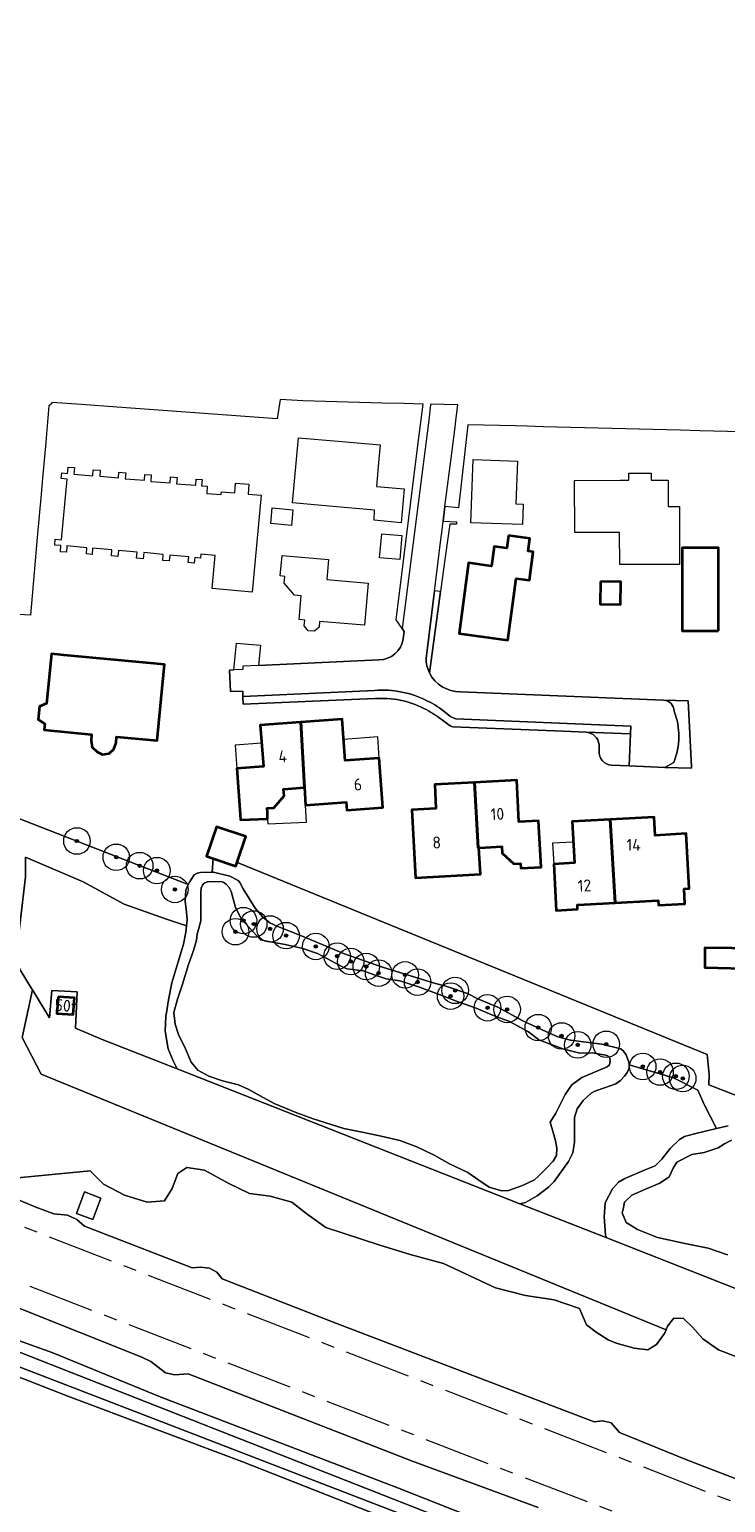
# Model space of a CAD drawing. Header units: metres. Extents: x 153919 to 160124, y 449312 to 452850.
# Tile 64 of 81: x 156110 to 156215, y 451956 to 452178. Entities that reach past the tile are written whole.
import ezdxf
from ezdxf.enums import TextEntityAlignment as Align

# ---------------------------------------------------------------- set-up
doc = ezdxf.new("R2010")
doc.units = ezdxf.units.M
doc.linetypes.add('AM-AS', pattern=[16, 10, -2, 2, -2])
for name, color, linetype, lineweight in [('B-WE-AM-AS_SPOOR-G', 10, 'AM-AS', 18), ('B-WE-GR-BEPLANTING_CULTUUR_BOSPLANTSOEN-GV', 90, 'Continuous', 18), ('B-WE-GR-BEPLANTING_CULTUUR_HEESTERS-GV', 90, 'Continuous', 18), ('B-WE-GR-BOOM-S', 90, 'Continuous', 25), ('B-WE-GR-BOS_LOOF-GV', 40, 'Continuous', 13), ('B-WE-GR-GRAS-GV', 60, 'Continuous', 13), ('B-WE-OG-BEBOUWING-GV', 7, 'Continuous', 35), ('B-WE-OG-BEBOUWING-T18', 7, 'Continuous', 18), ('B-WE-OG-BEBOUWING_LUIFEL-GV', 7, 'Continuous', 18), ('B-WE-OG-TERREIN_CULTUURSCHEIDING-GV', 7, 'Continuous', 18), ('B-WE-OG-TERREIN_ERF-GV', 7, 'Continuous', 18), ('B-WE-OG-TOPOGRAFIE_WATER-GV', 130, 'Continuous', 18), ('B-WE-OG-TOPOGRAFIE_WATER_SLOOT-GV', 120, 'Continuous', 18), ('B-WE-VH-VERHARDING_BETONSTRAATSTEEN-GV', 252, 'Continuous', 18), ('B-WE-VH-VERHARDING_HALFVERHARDING-GV', 252, 'Continuous', 18), ('B-WE-VH-VERHARDING_OPEN-GV', 252, 'Continuous', 18)]:
    doc.layers.add(name, color=color, linetype=linetype, lineweight=lineweight)
doc.styles.add('NLCS-ISO-M1000-T18', font='NLCS-ISO.ttf', dxfattribs={"height": 1.8})

# ---------------------------------------------------------------- blocks, each defined once
blk = doc.blocks.new('SGR-BOOM_01-SO')
at = {"linetype": 'ByBlock', "lineweight": 18}
h = blk.add_hatch(color=0, dxfattribs=at)
h.dxf.hatch_style = 1
edge = h.paths.add_edge_path()
edge.add_arc((0, 0), 0.25, 0, 360)
at = {"color": 0, "linetype": 'ByBlock', "lineweight": 18}
for radius in [2, 0.25]:
    blk.add_circle((0, 0), radius, dxfattribs=at)

msp = doc.modelspace()

# ---------------------------------------------------------------- linework, layer by layer
at = {"layer": 'B-WE-AM-AS_SPOOR-G', "flags": 128}
for points in [[(154203.753, 452737.568), (154235.677, 452725.091), (154295.181, 452702.12), (154387.94, 452665.875), (154515.702, 452616.332), (154737.375, 452530.027), (154778.943, 452513.986), (154822.143, 452497.093), (154912.994, 452461.908), (154977.934, 452436.6), (155063.888, 452403.296), (155115.656, 452383.111), (155162.608, 452364.996), (155229.644, 452338.782), (155234.24, 452337.169), (155269.876, 452323.394), (155276.824, 452320.599), (155298.756, 452312.19), (155337.947, 452296.984), (155363.833, 452286.668), (155426.285, 452262.404), (155714.665, 452150.548), (155772.012, 452128.415), (155787.786, 452122.405), (155820.496, 452109.699), (155841.44, 452101.659), (155879.209, 452086.873), (155945.087, 452061.327), (155955.651, 452057.364), (155967.177, 452052.791), (156012.416, 452035.121), (156198.462, 451963.099), (156271.536, 451934.663), (156351.288, 451903.813), (156380.053, 451892.594), (156658.677, 451784.588), (156691.968, 451771.825), (156722.772, 451760.218), (156740.064, 451753.916), (156759.986, 451746.846), (156778.884, 451740.343), (156800.333, 451733.159), (156818.897, 451727.112), (156836.63, 451721.502), (156864.911, 451712.815), (156885.807, 451706.635), (156905.061, 451701.102), (156926.316, 451695.214), (156954.031, 451687.837), (156972.749, 451683.004), (157006.307, 451674.884), (157019.004, 451672.022), (157034.56, 451668.271), (157048.314, 451665.213), (157080.826, 451658.308), (157092.804, 451655.899), (157118.418, 451650.884), (157143.863, 451646.183), (157172.295, 451641.561), (157190.141, 451638.322), (157200.687, 451636.624), (157235.703, 451631.565), (157263.991, 451627.728), (157277.426, 451626.013), (157307.462, 451622.491), (157321.414, 451620.994), (157337.796, 451619.352), (157357.59, 451617.431), (157371.572, 451616.184), (157392.44, 451614.512), (157412.374, 451613.036), (157426.082, 451612.134), (157464.067, 451609.958), (157486.109, 451608.835), (157497.944, 451608.437), (157522.803, 451607.4), (157582.544, 451605.225), (157597.675, 451604.446), (157619.005, 451603.591), (157632.671, 451603.132), (157661.711, 451601.866), (157672.634, 451601.533), (157765.304, 451597.789), (157948.982, 451590.591), (157986.499, 451589.009), (158070.356, 451585.779), (158259.877, 451578.22), (158385.734, 451573.323), (158540.007, 451567.12), (158607.492, 451564.473), (158675.874, 451561.922), (158743.716, 451559.069), (159093.42, 451545.309), (159292.556, 451537.32), (159328.249, 451535.99), (159366.494, 451534.413), (159641.709, 451523.565), (159935.879, 451511.798), (159956.068, 451511.084), (159974.454, 451510.264), (160053.231, 451507.115), (160069.502, 451506.532)], [(154202.252, 452733.723), (154282.294, 452702.601), (154311.546, 452691.305), (154637.072, 452564.647), (154673.484, 452550.672), (154693.821, 452542.679), (154716.726, 452533.845), (154828.28, 452490.275), (154917.135, 452455.791), (155004.338, 452421.757), (155045.056, 452406.072), (155069.048, 452396.684), (155135.634, 452370.842), (155158.608, 452361.821), (155202.727, 452344.724), (155222.277, 452336.987), (155228.075, 452334.742), (155243.403, 452329.059), (155261.74, 452321.859), (155304.839, 452305.167), (155318.474, 452299.828), (155348.095, 452287.934), (155410.931, 452262.366), (155480.576, 452233.818), (155504.585, 452224.095), (155529.569, 452214.096), (155555.597, 452203.791), (155582.45, 452193.241), (155632.519, 452173.771), (155735.464, 452133.869), (155753.657, 452127.058), (155762.596, 452123.5), (155784.619, 452115.04), (155809.506, 452105.22), (155864.657, 452084.055), (155876.907, 452079.197), (155888.796, 452074.622), (155922.078, 452061.553), (155931.898, 452057.838), (155961.139, 452046.496), (156021.91, 452022.784), (156185.357, 451959.638), (156248.806, 451935.395), (156550.491, 451820.986), (156679.416, 451771.924), (156714.892, 451758.666), (156727.278, 451754.134), (156762.751, 451741.556), (156775.403, 451737.217), (156787.571, 451733.096), (156811.786, 451725.092), (156835.657, 451717.522), (156860.694, 451709.817), (156892.461, 451700.488), (156911.973, 451694.989), (156925.108, 451691.327), (156935.89, 451688.431), (156960.545, 451681.952), (156972.779, 451678.818), (157010.918, 451669.489), (157028.579, 451665.442), (157052.879, 451660.055), (157075.073, 451655.359), (157117.738, 451646.804), (157141.097, 451642.497), (157160.033, 451639.199), (157193.31, 451633.721), (157215.839, 451630.239), (157240.133, 451626.663), (157261.985, 451623.807), (157282.441, 451621.25), (157303.951, 451618.717), (157323.516, 451616.606), (157343.281, 451614.61), (157384.443, 451610.982), (157425.674, 451608.103), (157452.03, 451606.569), (157472.303, 451605.55), (157497.868, 451604.402), (157591.202, 451600.694), (157631.321, 451598.931), (157691.897, 451596.577), (157748.261, 451594.499), (157896.347, 451588.522), (158012.132, 451584.022), (158091.261, 451580.806), (158165.329, 451577.959), (158189.323, 451576.872), (158254.577, 451574.428), (158321.292, 451571.651), (158345.126, 451570.852), (158488.954, 451565.017), (158512.957, 451564.233), (158548.879, 451562.712), (158607.005, 451560.387), (158845.49, 451550.988), (159012.068, 451544.304), (159045.314, 451543.056), (159067.782, 451542.046), (159114.005, 451540.139), (159164.649, 451538.291), (159250.209, 451534.997), (159438.611, 451527.495), (159536.416, 451523.713), (159584.677, 451521.682), (159598.883, 451521.217), (159707.441, 451516.841), (159770.627, 451514.423), (159831.274, 451511.957), (159862.493, 451510.796), (159921.286, 451508.41), (160015.811, 451504.722), (160115.815, 451500.616), (160124.243, 451500.378)]]:
    msp.add_lwpolyline(points, dxfattribs=at)
at = {"layer": 'B-WE-GR-BEPLANTING_CULTUUR_BOSPLANTSOEN-GV', "flags": 128}
msp.add_lwpolyline([(156105.592, 452060.291), (156105.545, 452059.781), (156104.253, 452045.547), (156103.954, 452045.57), (156103.803, 452044.072), (156107.769, 452037.596), (156109.295, 452050.413), (156109.295, 452053.42), (156117.964, 452049.705), (156124.156, 452046.343), (156130.524, 452044.043), (156133.548, 452043.073), (156133.651, 452044.026), (156133.474, 452045.621), (156133.34, 452046.699), (156133.464, 452048.427), (156133.816, 452049.259)], close=True, dxfattribs=at)
msp.add_lwpolyline([(156249.705, 452004.561), (156212.229, 452019.139), (156212.274, 452020.676), (156211.992, 452023.667), (156141.33, 452052.559), (156141.177, 452052.621), (156140.986, 452052.057), (156137.551, 452053.22), (156137.437, 452051.114), (156137.636, 452051.115), (156140.056, 452050.519), (156141.353, 452049.905), (156141.601, 452049.599), (156142.088, 452048.618), (156143.903, 452045.7), (156145.07, 452044.372), (156146.099, 452043.525), (156147.303, 452042.97), (156151.108, 452041.473), (156157.205, 452038.904), (156163.084, 452036.81), (156170.703, 452034.478), (156172.778, 452033.925), (156175.884, 452032.859), (156177.441, 452032.088), (156180.468, 452030.804), (156184.102, 452028.788), (156187.15, 452027.384), (156189.505, 452026.366), (156191.397, 452025.816), (156196.117, 452025.236), (156198.967, 452024.512), (156199.39, 452024.2), (156199.79, 452023.609), (156200.214, 452022.521), (156200.216, 452022.131), (156206.903, 452020.164), (156210.589, 452018.321), (156211.613, 452016.068), (156213.421, 452012.539), (156215.139, 452012.961)], dxfattribs=at)
at = {"layer": 'B-WE-GR-BEPLANTING_CULTUUR_HEESTERS-GV', "flags": 128}
for points in [[(156171.796, 452093.421), (156170.906, 452093.502), (156169.639, 452083.331)], [(156170.157, 452081.159), (156171.796, 452093.421)], [(156206.967, 452067.647), (156205.625, 452066.908), (156209.623, 452066.813), (156209.61, 452067.071), (156209.127, 452076.921), (156205.437, 452077.026)]]:
    msp.add_lwpolyline(points, dxfattribs=at)
at = {"layer": 'B-WE-GR-BEPLANTING_CULTUUR_HEESTERS-GV'}
for points in [[(156169.639, 452083.331, 0.1114477), (156170.157, 452081.159)], [(156205.437, 452077.026, -0.3927627), (156207.019, 452075.4)], [(156207.019, 452075.4, -0.1896033), (156206.967, 452067.647)]]:
    msp.add_lwpolyline(points, format="xyb", dxfattribs=at)
at = {"layer": 'B-WE-GR-BOS_LOOF-GV', "flags": 128}
for points in [[(156249.06, 451975.55), (156196.886, 451996.056), (156183.755, 452001.217), (156132.144, 452021.502), (156120.825, 452025.951), (156116.821, 452027.634), (156117.071, 452033.141), (156113.232, 452033.308), (156112.899, 452029.219), (156110.324, 452033.422), (156108.807, 452026.217), (156111.66, 452020.71), (156205.805, 451982.212), (156206.021, 451982.755), (156206.959, 451983.992), (156208.411, 451983.929), (156209.78, 451982.601), (156211.359, 451980.875), (156213.715, 451979.187), (156216.554, 451978.097)], [(156198.111, 451940.247), (156141.895, 451962.402), (156115.645, 451972.228), (156104.296, 451976.647)]]:
    msp.add_lwpolyline(points, dxfattribs=at)
msp.add_lwpolyline([(156114.188, 452032.369), (156116.663, 452032.192), (156116.484, 452029.7), (156114.009, 452029.877)], close=True, dxfattribs=at)
at = {"layer": 'B-WE-GR-GRAS-GV', "flags": 128}
for points in [[(156100.242, 452004.343), (156119.035, 452006.169), (156121.064, 452004.14), (156124.219, 452002.515), (156127.62, 452001.449), (156130.228, 452001.621), (156131.37, 452003.494), (156132.252, 452005.761), (156133.582, 452006.687), (156136.253, 452006.253), (156139.932, 452004.272), (156143.043, 452002.732), (156146.133, 452002.349), (156149.43, 452001.467), (156151.729, 451999.656), (156154.52, 451997.61), (156162.503, 451995.027), (156167.269, 451993.584), (156172.269, 451992.208), (156180.125, 451988.544), (156184.622, 451987.367), (156188.935, 451986.732), (156192.745, 451985.457), (156193.808, 451982.996), (156195.256, 451981.88), (156197.06, 451980.728), (156198.282, 451980.202), (156200.99, 451979.444), (156203.074, 451979.216), (156204.333, 451980.001), (156205.587, 451981.663), (156205.805, 451982.212), (156111.66, 452020.71), (156108.807, 452026.217), (156110.324, 452033.422), (156110.197, 452033.63), (156107.769, 452037.596)], [(156216.554, 451978.097), (156213.715, 451979.187), (156211.359, 451980.875), (156209.78, 451982.601), (156208.411, 451983.929), (156206.959, 451983.992), (156206.021, 451982.755), (156205.805, 451982.212), (156205.587, 451981.663), (156204.333, 451980.001), (156203.074, 451979.216), (156200.99, 451979.444), (156198.282, 451980.202), (156197.06, 451980.728), (156195.256, 451981.88), (156193.808, 451982.996), (156192.745, 451985.457), (156188.935, 451986.732), (156184.622, 451987.367), (156180.125, 451988.544), (156172.269, 451992.208), (156167.269, 451993.584), (156162.503, 451995.027), (156154.52, 451997.61), (156151.729, 451999.656), (156149.43, 452001.467), (156146.133, 452002.349), (156143.043, 452002.732), (156139.932, 452004.272), (156136.253, 452006.253), (156133.582, 452006.687), (156132.252, 452005.761), (156131.37, 452003.494), (156130.228, 452001.621), (156127.62, 452001.449), (156124.219, 452002.515), (156121.064, 452004.14), (156119.035, 452006.169), (156100.242, 452004.343)], [(156107.641, 452002.04), (156110.853, 452000.688), (156113.543, 451999.695), (156115.621, 451999.504), (156117.031, 451998.835), (156118.201, 451997.835), (156134.375, 451991.566), (156135.679, 451991.632), (156137.009, 451991.5), (156138.093, 451990.881), (156138.905, 451989.918), (156156.057, 451983.232), (156194.987, 451968.387), (156196.263, 451968.517), (156197.543, 451968.192), (156198.783, 451966.766), (156208.761, 451962.704), (156255.007, 451944.859)], [(156186.507, 451955.471), (156167.465, 451962.486), (156133.781, 451975.61), (156131.799, 451975.443), (156130.385, 451975.768), (156128.149, 451977.431), (156126.804, 451978.128), (156108.186, 451985.53)], [(156106.956, 451981.057), (156113.382, 451978.758), (156129.597, 451972.127), (156165.498, 451958.358), (156205.897, 451942.394), (156292.72, 451909.898), (156349.334, 451887.968), (156376.01, 451878.013), (156420.108, 451860.761)]]:
    msp.add_lwpolyline(points, dxfattribs=at)
msp.add_lwpolyline([(156120.659, 452002.07), (156119.448, 451998.851), (156116.966, 451999.751), (156118.157, 452003.012)], close=True, dxfattribs=at)
at = {"layer": 'B-WE-OG-BEBOUWING-GV', "flags": 128}
for points in [[(156182.059, 452101.837), (156181.799, 452099.905), (156179.903, 452100.16), (156179.509, 452097.237), (156176.035, 452097.705), (156174.605, 452087.078), (156181.981, 452086.086), (156183.232, 452095.382), (156185.206, 452095.117), (156185.778, 452099.369), (156185.02, 452099.471), (156185.28, 452101.404)], [(156213.724, 452087.491), (156213.724, 452099.991), (156208.224, 452099.991), (156208.224, 452087.491)], [(156195.922, 452094.928), (156195.871, 452091.513), (156198.94, 452091.467), (156198.992, 452094.882)], [(156123.59, 452071.47), (156129.118, 452070.945), (156129.715, 452077.221), (156130.206, 452082.386), (156115.065, 452083.825), (156113.184, 452084.004), (156112.475, 452076.538), (156111.399, 452076.098), (156111.209, 452074.104), (156112.183, 452073.468), (156112.097, 452072.562), (156119.255, 452071.881), (156119.169, 452070.975), (156119.346, 452069.984), (156120.069, 452069.265), (156120.876, 452068.862), (156121.874, 452068.989), (156122.604, 452069.672), (156122.926, 452070.619), (156123.013, 452071.525)], [(156141.643, 452059.814), (156141.679, 452059.006), (156145.768, 452059.19), (156145.726, 452060.114), (156145.677, 452060.773), (156146.705, 452060.848), (156148.259, 452062.61), (156148.183, 452063.646), (156151.342, 452063.878), (156150.779, 452073.724), (156144.664, 452073.275), (156144.892, 452070.173), (156145.123, 452067.032), (156141.134, 452066.739)], [(156150.779, 452073.724), (156151.342, 452063.878), (156151.493, 452061.233), (156157.598, 452061.681), (156157.686, 452060.484), (156163.131, 452060.885), (156162.584, 452068.324), (156157.458, 452067.948), (156157.207, 452071.369), (156157, 452074.181)], [(156176.949, 452064.65), (156177.491, 452054.805), (156177.606, 452054.811), (156177.765, 452054.82), (156181.052, 452054.997), (156181.106, 452054.008), (156182.88, 452052.383), (156183.89, 452052.437), (156183.928, 452051.732), (156186.98, 452051.897), (156186.603, 452058.886), (156183.632, 452058.726), (156183.293, 452064.993)], [(156177.606, 452054.811), (156177.491, 452054.805), (156176.949, 452064.65), (156170.942, 452064.326), (156171.136, 452060.741), (156167.471, 452060.543), (156168.026, 452050.288), (156177.822, 452050.818)], [(156193.466, 452046.284), (156198.107, 452046.53), (156197.388, 452059.064), (156191.646, 452058.745), (156191.992, 452052.534), (156188.876, 452052.361), (156189.264, 452045.389), (156192.474, 452045.568), (156192.437, 452046.228)], [(156198.107, 452046.53), (156203.603, 452046.821), (156204.613, 452046.877), (156204.652, 452046.172), (156208.641, 452046.394), (156208.515, 452048.649), (156209.301, 452048.693), (156208.843, 452056.94), (156204.149, 452056.679), (156203.996, 452059.432), (156197.388, 452059.064)], [(156141.177, 452052.621), (156142.486, 452056.486), (156138.057, 452057.986), (156136.558, 452053.557), (156137.551, 452053.22), (156140.986, 452052.057)], [(156215.563, 452036.682), (156222.607, 452036.396), (156229.673, 452036.109), (156231.252, 452036.045), (156231.387, 452040.031), (156243.88, 452039.599), (156244.098, 452045.911), (156237.729, 452046.135), (156231.488, 452046.363), (156231.401, 452043.863), (156229.571, 452043.926), (156229.376, 452039.135), (156222.729, 452039.405), (156215.685, 452039.691), (156211.657, 452039.741), (156211.619, 452036.769)], [(156114.188, 452032.369), (156114.009, 452029.877), (156116.484, 452029.7), (156116.663, 452032.192)]]:
    msp.add_lwpolyline(points, close=True, dxfattribs=at)
at = {"layer": 'B-WE-OG-BEBOUWING_LUIFEL-GV', "flags": 128}
for points in [[(156162.35, 452071.515), (156157.224, 452071.139), (156157.458, 452067.948), (156162.584, 452068.324)], [(156140.876, 452070.255), (156141.134, 452066.739), (156145.123, 452067.032), (156144.864, 452070.548)], [(156151.493, 452061.233), (156151.342, 452063.878), (156148.183, 452063.646), (156148.259, 452062.61), (156146.705, 452060.848), (156145.677, 452060.773), (156145.726, 452060.114), (156145.768, 452059.19), (156145.803, 452058.423), (156151.638, 452058.688)], [(156191.992, 452052.534), (156191.818, 452055.659), (156188.702, 452055.486), (156188.876, 452052.361)]]:
    msp.add_lwpolyline(points, close=True, dxfattribs=at)
at = {"layer": 'B-WE-OG-TERREIN_CULTUURSCHEIDING-GV', "flags": 128}
for points in [[(156133.548, 452043.073), (156130.524, 452044.043), (156124.156, 452046.343), (156117.964, 452049.705), (156109.295, 452053.42), (156109.295, 452050.413), (156107.769, 452037.596), (156110.197, 452033.63), (156110.324, 452033.422), (156112.899, 452029.219), (156113.232, 452033.308), (156117.071, 452033.141), (156116.821, 452027.634), (156120.825, 452025.951), (156132.144, 452021.502), (156131.537, 452022.722), (156130.801, 452024.52), (156130.321, 452027.186), (156130.442, 452029.474), (156130.518, 452029.97), (156130.817, 452031.93), (156131.357, 452034.451), (156133.104, 452040.28), (156133.442, 452042.095)], [(156183.755, 452001.217), (156196.886, 451996.056), (156196.699, 451996.491), (156196.49, 451999.258), (156196.61, 452001.291), (156196.681, 452001.437), (156197.748, 452003.475), (156198.627, 452004.476), (156199.585, 452005.017), (156202.651, 452006.295), (156204.156, 452006.903), (156205.15, 452007.942), (156206.409, 452009.518), (156207.824, 452010.905), (156208.552, 452011.329), (156210.085, 452011.719), (156213.421, 452012.539), (156211.613, 452016.068), (156210.589, 452018.321), (156206.903, 452020.164), (156200.216, 452022.131), (156200.218, 452021.622), (156199.961, 452020.966), (156199.531, 452020.411), (156198.911, 452019.771), (156198.208, 452019.251), (156196.526, 452018.641), (156195.052, 452018.168), (156194.5, 452017.856), (156193.299, 452016.73), (156192.397, 452015.475), (156192.013, 452014.18), (156192.02, 452012.196), (156192.026, 452010.469), (156191.732, 452008.872), (156191.089, 452007.575), (156188.954, 452004.558), (156188.066, 452003.709), (156186.363, 452002.376), (156184.634, 452001.414)]]:
    msp.add_lwpolyline(points, close=True, dxfattribs=at)
at = {"layer": 'B-WE-OG-TERREIN_ERF-GV', "flags": 128}
for points in [[(156166.212, 452086.284), (156166.361, 452087.37), (156166.049, 452087.809), (156165.114, 452089.124), (156168.426, 452115.791), (156169.197, 452121.629), (156166.305, 452121.7), (156163.046, 452121.785), (156151.05, 452122.095), (156147.651, 452122.305), (156147.221, 452119.425), (156123.109, 452121.164), (156117.738, 452121.551), (156113.256, 452121.874), (156113.24, 452121.696), (156112.804, 452121.361), (156112.39, 452116.539), (156112.33, 452115.838), (156111.857, 452110.476), (156111.853, 452110.428), (156111.644, 452108.056), (156111.069, 452101.53), (156110.452, 452094.53), (156110.04, 452089.849), (156108.253, 452089.956)], [(156242.246, 452116.833), (156210.879, 452117.618), (156207.962, 452117.692), (156187.272, 452118.21), (156184.868, 452118.294), (156183.071, 452118.34), (156175.95, 452118.522), (156174.507, 452106.005), (156172.491, 452106.223), (156172.215, 452104.01), (156174.252, 452103.882), (156174.248, 452103.854), (156174.207, 452103.533), (156173.22, 452103.533), (156173.016, 452102.142), (156172.393, 452097.887), (156171.894, 452094.153), (156171.796, 452093.421), (156170.157, 452081.159)], [(156161.929, 452077.285), (156142.104, 452076.432), (156142.048, 452077.609), (156142.01, 452078.411), (156140.17, 452078.334), (156140.037, 452081.567), (156140.661, 452081.603), (156141.095, 452085.647), (156144.71, 452085.341), (156144.378, 452082.25), (156162.53, 452083.102)], [(156174.808, 452078.306), (156205.437, 452077.026), (156209.127, 452076.921), (156209.61, 452067.071), (156209.623, 452066.813), (156205.625, 452066.908), (156200.235, 452067.129), (156197.576, 452067.238)], [(156193.765, 452072.224), (156190.306, 452072.35), (156173.683, 452073.039), (156173.267, 452073.176), (156172.913, 452073.434), (156171.903, 452074.169)], [(156195.709, 452069.418), (156195.719, 452070.35)], [(156105.592, 452060.291), (156133.816, 452049.259), (156133.977, 452049.637), (156134.707, 452050.719), (156135.17, 452051.01), (156135.65, 452051.108), (156137.437, 452051.114), (156137.551, 452053.22), (156136.558, 452053.557), (156138.057, 452057.986), (156142.486, 452056.486)], [(156142.486, 452056.486), (156141.177, 452052.621), (156141.33, 452052.559), (156211.992, 452023.667), (156212.274, 452020.676), (156212.229, 452019.139), (156249.705, 452004.561)]]:
    msp.add_lwpolyline(points, dxfattribs=at)
for points in [[(156156.383, 452116.032), (156162.723, 452115.471), (156162.486, 452112.801), (156162.17, 452109.235), (156166.354, 452108.864), (156165.901, 452103.764), (156161.797, 452104.128), (156161.853, 452105.661), (156155.583, 452106.216), (156149.533, 452106.752), (156150.403, 452116.562)], [(156120.491, 452110.754), (156123.298, 452110.533), (156123.364, 452111.376), (156124.381, 452111.297), (156124.31, 452110.39), (156127.217, 452110.162), (156127.287, 452111.046), (156128.247, 452110.971), (156128.168, 452109.976), (156131.068, 452109.748), (156131.14, 452110.671), (156132.133, 452110.593), (156132.058, 452109.641), (156134.935, 452109.415), (156135.006, 452110.33), (156135.894, 452110.26), (156135.82, 452109.314), (156136.671, 452109.247), (156136.586, 452108.163), (156138.768, 452107.992), (156138.802, 452108.427), (156140.827, 452108.268), (156140.94, 452109.715), (156142.933, 452109.559), (156142.814, 452108.047), (156144.794, 452107.892), (156143.446, 452093.32), (156137.429, 452093.877), (156137.886, 452098.819), (156135.725, 452099.019), (156135.671, 452098.438), (156134.781, 452098.521), (156134.702, 452097.664), (156133.808, 452097.747), (156133.889, 452098.617), (156131.01, 452098.887), (156130.927, 452098), (156129.968, 452098.09), (156130.053, 452098.996), (156127.102, 452099.273), (156127.014, 452098.326), (156126.026, 452098.419), (156126.111, 452099.335), (156123.282, 452099.6), (156123.197, 452098.693), (156122.234, 452098.783), (156122.317, 452099.667), (156119.403, 452099.939), (156119.315, 452099), (156118.454, 452099.08), (156118.54, 452099.995), (156115.535, 452100.276), (156115.445, 452099.313), (156114.547, 452099.397), (156114.633, 452100.312), (156113.695, 452100.399), (156113.778, 452101.277), (156114.704, 452101.19), (156115.56, 452110.332), (156114.679, 452110.414), (156114.758, 452111.259), (156115.615, 452111.178), (156115.706, 452112.148), (156116.667, 452112.073), (156116.588, 452111.06), (156119.422, 452110.838), (156119.492, 452111.737), (156120.562, 452111.653)], [(156176.714, 452113.263), (156183.392, 452113.023), (156183.162, 452106.613), (156184.284, 452106.572), (156184.173, 452103.47), (156176.373, 452103.75)], [(156192.034, 452102.297), (156192.025, 452110.139), (156198.861, 452110.147), (156200.168, 452110.149), (156200.168, 452111.216), (156203.559, 452111.218), (156203.559, 452110.153), (156206.105, 452110.156), (156206.109, 452106.197), (156207.837, 452106.199), (156207.841, 452102.48), (156207.847, 452097.477), (156198.811, 452097.466), (156198.805, 452102.305), (156198.772, 452102.305)], [(156146.443, 452105.986), (156149.554, 452105.716), (156149.349, 452103.366), (156146.239, 452103.636)], [(156166.002, 452101.837), (156165.681, 452098.216), (156162.647, 452098.485), (156162.968, 452102.106)], [(156179.509, 452097.237), (156179.903, 452100.16), (156181.799, 452099.905), (156182.059, 452101.837), (156185.28, 452101.404), (156185.02, 452099.471), (156185.778, 452099.369), (156185.206, 452095.117), (156183.232, 452095.382), (156181.981, 452086.086), (156174.605, 452087.078), (156176.035, 452097.705)], [(156147.947, 452098.817), (156154.929, 452098.203), (156154.665, 452095.199), (156158.128, 452094.894), (156160.906, 452094.65), (156160.349, 452088.315), (156153.602, 452088.908), (156153.525, 452088.031), (156152.809, 452087.423), (156151.882, 452087.504), (156151.296, 452088.228), (156151.373, 452089.104), (156150.527, 452089.178), (156150.841, 452092.751), (156149.798, 452092.843), (156148.27, 452094.683), (156148.357, 452095.681), (156147.676, 452095.74)], [(156208.224, 452099.991), (156213.724, 452099.991), (156213.724, 452087.491), (156208.224, 452087.491)], [(156198.992, 452094.882), (156198.94, 452091.467), (156195.871, 452091.513), (156195.922, 452094.928)], [(156112.183, 452073.468), (156111.209, 452074.104), (156111.399, 452076.098), (156112.475, 452076.538), (156113.184, 452084.004), (156115.065, 452083.825), (156130.206, 452082.386), (156129.715, 452077.221), (156129.118, 452070.945), (156123.59, 452071.47), (156123.013, 452071.525), (156122.926, 452070.619), (156122.604, 452069.672), (156121.874, 452068.989), (156120.876, 452068.862), (156120.069, 452069.265), (156119.346, 452069.984), (156119.169, 452070.975), (156119.255, 452071.881), (156112.097, 452072.562)], [(156144.892, 452070.173), (156144.664, 452073.275), (156150.779, 452073.724), (156157, 452074.181), (156157.207, 452071.369), (156157.458, 452067.948), (156162.584, 452068.324), (156163.131, 452060.885), (156157.686, 452060.484), (156157.598, 452061.681), (156151.493, 452061.233), (156151.342, 452063.878), (156148.183, 452063.646), (156148.259, 452062.61), (156146.705, 452060.848), (156145.677, 452060.773), (156145.726, 452060.114), (156145.768, 452059.19), (156141.679, 452059.006), (156141.643, 452059.814), (156141.134, 452066.739), (156145.123, 452067.032)], [(156167.471, 452060.543), (156171.136, 452060.741), (156170.942, 452064.326), (156176.949, 452064.65), (156183.293, 452064.993), (156183.632, 452058.726), (156186.603, 452058.886), (156186.98, 452051.897), (156183.928, 452051.732), (156183.89, 452052.437), (156182.88, 452052.383), (156181.106, 452054.008), (156181.052, 452054.997), (156177.765, 452054.82), (156177.606, 452054.811), (156177.822, 452050.818), (156168.026, 452050.288)], [(156191.992, 452052.534), (156191.646, 452058.745), (156197.388, 452059.064), (156203.996, 452059.432), (156204.149, 452056.679), (156208.843, 452056.94), (156209.301, 452048.693), (156208.515, 452048.649), (156208.641, 452046.394), (156204.652, 452046.172), (156204.613, 452046.877), (156203.603, 452046.821), (156198.107, 452046.53), (156193.466, 452046.284), (156192.437, 452046.228), (156192.474, 452045.568), (156189.264, 452045.389), (156188.876, 452052.361)], [(156231.252, 452036.045), (156229.673, 452036.109), (156222.607, 452036.396), (156215.563, 452036.682), (156211.619, 452036.769), (156211.657, 452039.741), (156215.685, 452039.691), (156222.729, 452039.405), (156229.376, 452039.135), (156229.571, 452043.926), (156231.401, 452043.863), (156231.488, 452046.363), (156231.713, 452052.875), (156242.675, 452052.496), (156242.461, 452046.283), (156244.109, 452046.226), (156244.098, 452045.911), (156243.88, 452039.599), (156231.387, 452040.031)]]:
    msp.add_lwpolyline(points, close=True, dxfattribs=at)
at = {"layer": 'B-WE-OG-TERREIN_ERF-GV'}
for points in [[(156162.53, 452083.102, 0.3671374), (156166.212, 452086.284)], [(156170.157, 452081.159, 0.2905015), (156174.808, 452078.306)], [(156169.316, 452075.804, 0.1319762), (156161.929, 452077.285)], [(156171.903, 452074.169, 0.0544836), (156169.316, 452075.804)], [(156195.719, 452070.35, 0.3594525), (156193.765, 452072.224)], [(156197.576, 452067.238, -0.4163328), (156195.709, 452069.418)]]:
    msp.add_lwpolyline(points, format="xyb", dxfattribs=at)
at = {"layer": 'B-WE-OG-TOPOGRAFIE_WATER-GV', "flags": 128}
msp.add_lwpolyline([(156135.377, 452042.486), (156135.148, 452041.793), (156135.075, 452040.924), (156134.594, 452039.342), (156133.842, 452037.217), (156132.925, 452034.259), (156132.176, 452032.009), (156131.654, 452029.989), (156131.843, 452028.252), (156132.352, 452026.674), (156133.384, 452024.528), (156134.269, 452022.522), (156135.235, 452021.326), (156136.918, 452020.427), (156138.946, 452019.698), (156141.372, 452019.114), (156142.94, 452018.398), (156144.633, 452017.48), (156146.773, 452016.301), (156150.153, 452014.884), (156152.651, 452013.984), (156157.249, 452012.514), (156160.012, 452011.999), (156162.853, 452011.402), (156165.675, 452010.726), (156168.239, 452009.797), (156170.859, 452008.505), (156173.183, 452007.22), (156175.955, 452005.91), (156177.598, 452004.754), (156179.162, 452003.68), (156180.989, 452003.128), (156182.052, 452003.188), (156184.186, 452003.942), (156185.973, 452004.817), (156186.658, 452005.485), (156187.821, 452006.62), (156188.795, 452007.607), (156189.28, 452008.471), (156189.347, 452009.57), (156189.158, 452010.678), (156188.813, 452011.948), (156188.353, 452013.517), (156189.173, 452014.835), (156190.584, 452017.644), (156191.615, 452019.115), (156193.122, 452020.2), (156196.569, 452021.68), (156196.927, 452021.841), (156197.257, 452022.114), (156197.386, 452022.633), (156197.341, 452023.189), (156197.026, 452023.458), (156196.735, 452023.576), (156194.662, 452023.914), (156192.807, 452023.907), (156190.388, 452024.46), (156186.648, 452025.914), (156185.077, 452027.104), (156182.203, 452028.648), (156179.888, 452029.495), (156177.166, 452030.655), (156174.476, 452031.594), (156171.637, 452032.692), (156168.626, 452033.839), (156165.692, 452034.78), (156163.642, 452035.084), (156161.666, 452035.724), (156160.158, 452036.3), (156159.331, 452036.381), (156158.545, 452036.474), (156157.681, 452036.601), (156156.858, 452037.007), (156154.77, 452038.112), (156153.284, 452038.889), (156151.057, 452039.637), (156148.406, 452040.23), (156145.663, 452040.732), (156144.714, 452040.968), (156141.832, 452044.054), (156140.93, 452045.832), (156140.273, 452048.208), (156139.985, 452048.808), (156139.52, 452049.339), (156139.084, 452049.615), (156138.715, 452049.711), (156136.689, 452049.704), (156136.646, 452049.704), (156136.223, 452049.49), (156135.957, 452049.183), (156135.779, 452048.711), (156135.702, 452048.147), (156135.707, 452046.629), (156135.712, 452045.422), (156135.718, 452043.824)], close=True, dxfattribs=at)
for points in [[(156215.637, 452010.798), (156214.616, 452010.206), (156213.624, 452009.631), (156211.542, 452008.938), (156209.683, 452008.615), (156207.442, 452007.485), (156206.879, 452006.582), (156206.247, 452005.279), (156204.857, 452004.297), (156202.723, 452003.378), (156200.629, 452002.514), (156199.513, 452001.428), (156199.312, 452000.374), (156199.241, 452000), (156199.207, 451999.823), (156199.78, 451998.394), (156201.492, 451997.343), (156204.494, 451996.126), (156208.886, 451995.158), (156212.127, 451994.514), (156215.055, 451993.496)], [(156409.922, 451862.847), (156378.186, 451875.106), (156332.796, 451892.059), (156314.345, 451898.519), (156290.83, 451908.072), (156226.136, 451932.597), (156212.166, 451937.971), (156199.256, 451943.159), (156107.206, 451979.329)], [(156106.384, 451977.401), (156198.228, 451942.016), (156213.244, 451936.051), (156227.53, 451930.484), (156236.434, 451926.753), (156241.414, 451925.031), (156260.738, 451918.05), (156264.934, 451916.355), (156266.304, 451915.677), (156269.889, 451914.103), (156273.155, 451912.844), (156276.846, 451911.739), (156277.748, 451911.371), (156396.777, 451865.424), (156398.36, 451864.747), (156399.539, 451863.658), (156399.62, 451863.033), (156400.378, 451862.765), (156402.13, 451862.144)]]:
    msp.add_lwpolyline(points, dxfattribs=at)
at = {"layer": 'B-WE-OG-TOPOGRAFIE_WATER_SLOOT-GV', "flags": 128}
for points in [[(156132.144, 452021.502), (156183.755, 452001.217), (156184.634, 452001.414), (156186.363, 452002.376), (156188.066, 452003.709), (156188.954, 452004.558), (156191.089, 452007.575), (156191.732, 452008.872), (156192.026, 452010.469), (156192.02, 452012.196), (156192.013, 452014.18), (156192.397, 452015.475), (156193.299, 452016.73), (156194.5, 452017.856), (156195.052, 452018.168), (156196.526, 452018.641), (156198.208, 452019.251), (156198.911, 452019.771), (156199.531, 452020.411), (156199.961, 452020.966), (156200.218, 452021.622), (156200.216, 452022.131), (156200.214, 452022.521), (156199.79, 452023.609), (156199.39, 452024.2), (156198.967, 452024.512), (156196.117, 452025.236), (156191.397, 452025.816), (156189.505, 452026.366), (156187.15, 452027.384), (156184.102, 452028.788), (156180.468, 452030.804), (156177.441, 452032.088), (156175.884, 452032.859), (156172.778, 452033.925), (156170.703, 452034.478), (156163.084, 452036.81), (156157.205, 452038.904), (156151.108, 452041.473), (156147.303, 452042.97), (156146.099, 452043.525), (156145.07, 452044.372), (156143.903, 452045.7), (156142.088, 452048.618), (156141.601, 452049.599), (156141.353, 452049.905), (156140.056, 452050.519), (156137.636, 452051.115), (156137.437, 452051.114), (156135.65, 452051.108), (156135.17, 452051.01), (156134.707, 452050.719), (156133.977, 452049.637), (156133.816, 452049.259), (156133.464, 452048.427), (156133.34, 452046.699), (156133.474, 452045.621), (156133.651, 452044.026), (156133.548, 452043.073), (156133.442, 452042.095), (156133.104, 452040.28), (156131.357, 452034.451), (156130.817, 452031.93), (156130.518, 452029.97), (156130.442, 452029.474), (156130.321, 452027.186), (156130.801, 452024.52), (156131.537, 452022.722)], [(156131.654, 452029.989), (156132.176, 452032.009), (156132.925, 452034.259), (156133.842, 452037.217), (156134.594, 452039.342), (156135.075, 452040.924), (156135.148, 452041.793), (156135.377, 452042.486), (156135.718, 452043.824), (156135.712, 452045.422), (156135.707, 452046.629), (156135.702, 452048.147), (156135.779, 452048.711), (156135.957, 452049.183), (156136.223, 452049.49), (156136.646, 452049.704), (156136.689, 452049.704), (156138.715, 452049.711), (156139.084, 452049.615), (156139.52, 452049.339), (156139.985, 452048.808), (156140.273, 452048.208), (156140.93, 452045.832), (156141.832, 452044.054), (156144.714, 452040.968), (156145.663, 452040.732), (156148.406, 452040.23), (156151.057, 452039.637), (156153.284, 452038.889), (156154.77, 452038.112), (156156.858, 452037.007), (156157.681, 452036.601), (156158.545, 452036.474), (156159.331, 452036.381), (156160.158, 452036.3), (156161.666, 452035.724), (156163.642, 452035.084), (156165.692, 452034.78), (156168.626, 452033.839), (156171.637, 452032.692), (156174.476, 452031.594), (156177.166, 452030.655), (156179.888, 452029.495), (156182.203, 452028.648), (156185.077, 452027.104), (156186.648, 452025.914), (156190.388, 452024.46), (156192.807, 452023.907), (156194.662, 452023.914), (156196.735, 452023.576), (156197.026, 452023.458), (156197.341, 452023.189), (156197.386, 452022.633), (156197.257, 452022.114), (156196.927, 452021.841), (156196.569, 452021.68), (156193.122, 452020.2), (156191.615, 452019.115), (156190.584, 452017.644), (156189.173, 452014.835), (156188.353, 452013.517), (156188.813, 452011.948), (156189.158, 452010.678), (156189.347, 452009.57), (156189.28, 452008.471), (156188.795, 452007.607), (156187.821, 452006.62), (156186.658, 452005.485), (156185.973, 452004.817), (156184.186, 452003.942), (156182.052, 452003.188), (156180.989, 452003.128), (156179.162, 452003.68), (156177.598, 452004.754), (156175.955, 452005.91), (156173.183, 452007.22), (156170.859, 452008.505), (156168.239, 452009.797), (156165.675, 452010.726), (156162.853, 452011.402), (156160.012, 452011.999), (156157.249, 452012.514), (156152.651, 452013.984), (156150.153, 452014.884), (156146.773, 452016.301), (156144.633, 452017.48), (156142.94, 452018.398), (156141.372, 452019.114), (156138.946, 452019.698), (156136.918, 452020.427), (156135.235, 452021.326), (156134.269, 452022.522), (156133.384, 452024.528), (156132.352, 452026.674), (156131.843, 452028.252)]]:
    msp.add_lwpolyline(points, close=True, dxfattribs=at)
for points in [[(156215.139, 452012.961), (156213.421, 452012.539), (156210.085, 452011.719), (156208.552, 452011.329), (156207.824, 452010.905), (156206.409, 452009.518), (156205.15, 452007.942), (156204.156, 452006.903), (156202.651, 452006.295), (156199.585, 452005.017), (156198.627, 452004.476), (156197.748, 452003.475), (156196.681, 452001.437), (156196.61, 452001.291), (156196.49, 451999.258), (156196.699, 451996.491), (156196.886, 451996.056), (156249.06, 451975.55)], [(156215.055, 451993.496), (156212.127, 451994.514), (156208.886, 451995.158), (156204.494, 451996.126), (156201.492, 451997.343), (156199.78, 451998.394), (156199.207, 451999.823), (156199.241, 452000), (156199.312, 452000.374), (156199.513, 452001.428), (156200.629, 452002.514), (156202.723, 452003.378), (156204.857, 452004.297), (156206.247, 452005.279), (156206.879, 452006.582), (156207.442, 452007.485), (156209.683, 452008.615), (156211.542, 452008.938), (156213.624, 452009.631), (156214.616, 452010.206), (156215.637, 452010.798)], [(156420.108, 451860.761), (156376.01, 451878.013), (156349.334, 451887.968), (156292.72, 451909.898), (156205.897, 451942.394), (156165.498, 451958.358), (156129.597, 451972.127), (156113.382, 451978.758), (156106.956, 451981.057)], [(156107.206, 451979.329), (156199.256, 451943.159), (156212.166, 451937.971), (156226.136, 451932.597), (156290.83, 451908.072), (156314.345, 451898.519), (156332.796, 451892.059), (156378.186, 451875.106), (156409.922, 451862.847)], [(156104.296, 451976.647), (156115.645, 451972.228), (156141.895, 451962.402), (156198.111, 451940.247)], [(156198.228, 451942.016), (156106.384, 451977.401)]]:
    msp.add_lwpolyline(points, dxfattribs=at)
at = {"layer": 'B-WE-VH-VERHARDING_BETONSTRAATSTEEN-GV', "flags": 128}
for points in [[(156169.639, 452083.331), (156170.906, 452093.502), (156170.997, 452094.234), (156171.458, 452097.932), (156171.819, 452100.833), (156171.998, 452102.268), (156172.215, 452104.01), (156172.491, 452106.223), (156173.53, 452114.247), (156174.066, 452118.571), (156174.137, 452119.142), (156174.422, 452121.514), (156170.292, 452121.605), (156170.284, 452121.523), (156170.056, 452119.183), (156166.049, 452087.809), (156166.361, 452087.37), (156166.212, 452086.284)], [(156162.53, 452083.102), (156144.378, 452082.25), (156142.046, 452082.14), (156142.03, 452081.682), (156140.661, 452081.603), (156140.037, 452081.567), (156140.17, 452078.334), (156142.01, 452078.411), (156142.048, 452077.609), (156161.849, 452078.513)], [(156161.849, 452078.513), (156142.048, 452077.609), (156142.104, 452076.432), (156161.929, 452077.285)], [(156205.437, 452077.026), (156174.808, 452078.306)], [(156171.903, 452074.169), (156172.913, 452073.434), (156173.267, 452073.176), (156173.683, 452073.039), (156190.306, 452072.35), (156193.765, 452072.224), (156200.428, 452071.958)], [(156172.637, 452075.126), (156173.335, 452074.575), (156173.706, 452074.355), (156174.125, 452074.252), (156200.475, 452073.143), (156200.428, 452071.958)], [(156200.428, 452071.958), (156200.475, 452073.143), (156174.125, 452074.252), (156173.706, 452074.355), (156173.335, 452074.575), (156172.637, 452075.126)], [(156200.428, 452071.958), (156193.765, 452072.224)], [(156197.576, 452067.238), (156200.235, 452067.129), (156200.428, 452071.958)], [(156200.428, 452071.958), (156200.235, 452067.129), (156205.625, 452066.908), (156206.967, 452067.647)], [(156195.719, 452070.35), (156195.709, 452069.418)]]:
    msp.add_lwpolyline(points, dxfattribs=at)
at = {"layer": 'B-WE-VH-VERHARDING_BETONSTRAATSTEEN-GV'}
for points in [[(156166.212, 452086.284, -0.3671374), (156162.53, 452083.102)], [(156170.157, 452081.159, -0.1114477), (156169.639, 452083.331)], [(156174.808, 452078.306, -0.2905015), (156170.157, 452081.159)], [(156161.849, 452078.513, -0.1374221), (156169.876, 452076.908)], [(156169.876, 452076.908, 0.1374221), (156161.849, 452078.513)], [(156161.929, 452077.285, -0.1319762), (156169.316, 452075.804)], [(156169.316, 452075.804, -0.0544836), (156171.903, 452074.169)], [(156169.876, 452076.908, -0.0565532), (156172.637, 452075.126)], [(156172.637, 452075.126, 0.0565532), (156169.876, 452076.908)], [(156207.019, 452075.4, 0.3927627), (156205.437, 452077.026)], [(156206.967, 452067.647, 0.1896033), (156207.019, 452075.4)], [(156193.765, 452072.224, -0.3594525), (156195.719, 452070.35)], [(156195.709, 452069.418, 0.4163328), (156197.576, 452067.238)]]:
    msp.add_lwpolyline(points, format="xyb", dxfattribs=at)
at = {"layer": 'B-WE-VH-VERHARDING_HALFVERHARDING-GV', "flags": 128}
for points in [[(156255.007, 451944.859), (156208.761, 451962.704), (156198.783, 451966.766), (156197.543, 451968.192), (156196.263, 451968.517), (156194.987, 451968.387), (156156.057, 451983.232), (156138.905, 451989.918), (156138.093, 451990.881), (156137.009, 451991.5), (156135.679, 451991.632), (156134.375, 451991.566), (156118.201, 451997.835), (156117.031, 451998.835), (156115.621, 451999.504), (156113.543, 451999.695), (156110.853, 452000.688), (156107.641, 452002.04)], [(156108.186, 451985.53), (156126.804, 451978.128), (156128.149, 451977.431), (156130.385, 451975.768), (156131.799, 451975.443), (156133.781, 451975.61), (156167.465, 451962.486), (156186.507, 451955.471)]]:
    msp.add_lwpolyline(points, dxfattribs=at)
at = {"layer": 'B-WE-VH-VERHARDING_OPEN-GV', "flags": 128}
msp.add_lwpolyline([(156120.659, 452002.07), (156118.157, 452003.012), (156116.966, 451999.751), (156119.448, 451998.851)], close=True, dxfattribs=at)

# ---------------------------------------------------------------- block references
at = {"layer": 'B-WE-GR-BOOM-S'}
for p in [(156117.041, 452055.832), (156122.966, 452053.377), (156126.489, 452052.116), (156129.079, 452051.37), (156131.796, 452048.545), (156142.123, 452043.839), (156143.667, 452043.334), (156140.919, 452042.173), (156146.133, 452042.586), (156148.547, 452041.579), (156153.024, 452039.961), (156156.234, 452038.494), (156158.286, 452037.696), (156160.638, 452036.917), (156162.492, 452035.944), (156166.486, 452035.667), (156168.37, 452034.579), (156173.342, 452032.481), (156174.031, 452033.339), (156178.897, 452030.723), (156181.844, 452030.471), (156186.548, 452027.727), (156190.062, 452026.471), (156192.489, 452025.133), (156196.798, 452025.216), (156202.278, 452021.869), (156204.893, 452021.042), (156207.284, 452020.396), (156208.303, 452020.07)]:
    msp.add_blockref('SGR-BOOM_01-SO', p, dxfattribs=at)

# ---------------------------------------------------------------- texts
at = {"layer": 'B-WE-OG-BEBOUWING-T18', "style": 'NLCS-ISO-M1000-T18'}
for s, rotation, p in [('4', 3.3, (156148.042, 452068.579)), ('6', 4.2, (156159.367, 452064.348)), ('10', 3.2, (156180.39, 452059.899)), ('8', 3.1, (156171.243, 452055.604)), ('12', 3.2, (156193.507, 452049.122)), ('50t', 355.9, (156115.336, 452031.035))]:
    msp.add_text(s, height=1.8, rotation=rotation, dxfattribs=at).set_placement(p, align=Align.MIDDLE)
msp.add_text('14', height=1.8, dxfattribs=at).set_placement((156200.917, 452055.254), align=Align.MIDDLE)

doc.saveas('drawing.dxf')
